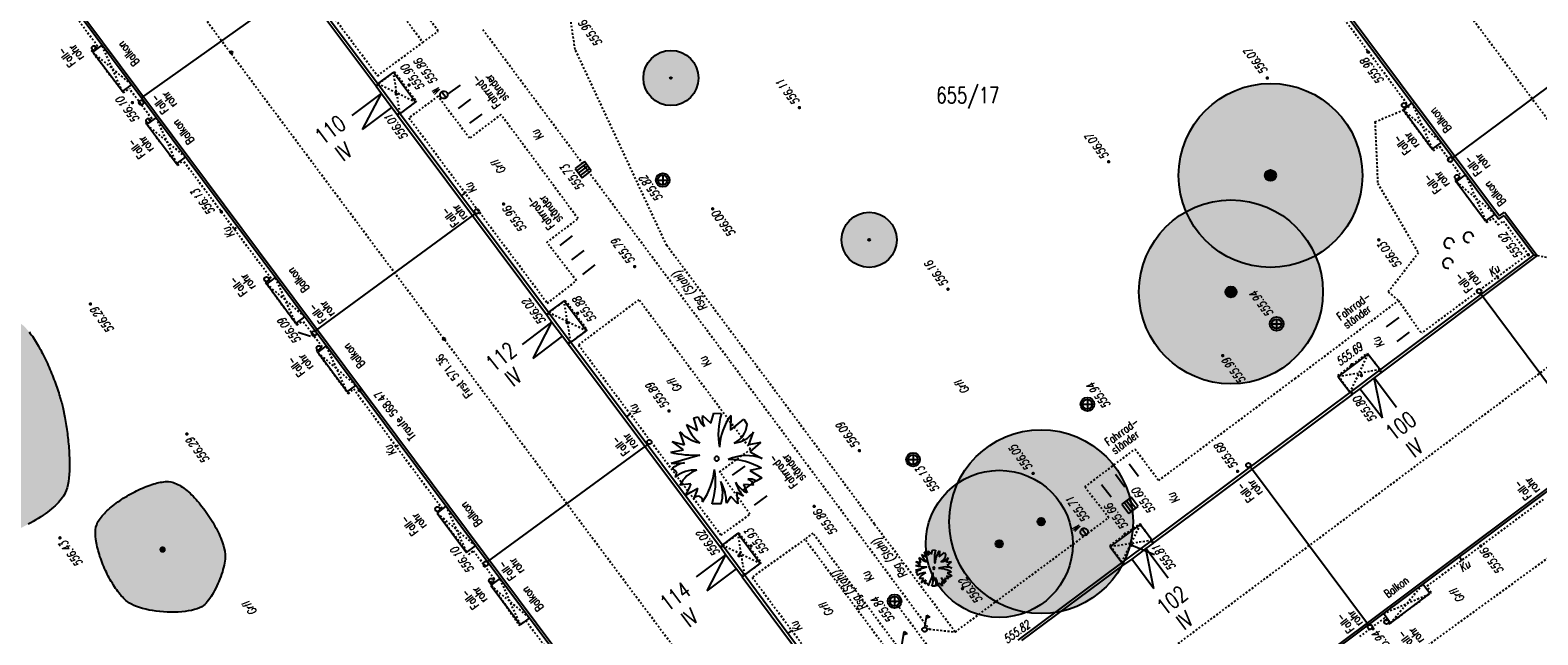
# Model space of a CAD drawing. Header units: metres. Extents: x 2 to 485, y 6 to 594.
# Tile 171 of 176: x 340 to 422, y 426 to 458. Entities that reach past the tile are written whole.
import ezdxf
from ezdxf.enums import TextEntityAlignment as Align

# ---------------------------------------------------------------- set-up
doc = ezdxf.new("R2010")
doc.units = ezdxf.units.M
doc.header["$LTSCALE"] = 0.0125
for name, pattern in [('260241_A_bea$0$GESTRICHELT', [0.4, 0.2, -0.2]), ('260241_A_bea$0$GESTRICHELTX2', [0.7, 0.5, -0.2]), ('260241_A_bea$0$PUNKTIERT', [0.2, 0, -0.2]), ('GESTRICHELT', [0.4, 0.2, -0.2])]:
    doc.linetypes.add(name, pattern=pattern)
for name, color, linetype in [('260241_A_bea$0$B08_FLSTNR_TXT', 9, 'Continuous'), ('260241_A_bea$0$B10_GEBAEUDE', 1, 'Continuous'), ('260241_A_bea$0$B13_GEB_ZUBEHOER', 12, 'Continuous'), ('260241_A_bea$0$B14_GEB_ZUB_GESTR', 12, 'Continuous'), ('260241_A_bea$0$B15_GEB_TXT', 12, 'Continuous'), ('260241_A_bea$0$B25_EINFASS_GEPKT', 7, '260241_A_bea$0$PUNKTIERT'), ('260241_A_bea$0$B28_VEINFASS_TXT', 5, 'Continuous'), ('260241_A_bea$0$B30_BEWSYM', 3, 'Continuous'), ('260241_A_bea$0$B31_BEWLIN', 3, 'Continuous'), ('260241_A_bea$0$B32_BEWLIN_GESTR', 3, 'Continuous'), ('260241_A_bea$0$B34_ZUBEHOER_1', 6, 'Continuous'), ('260241_A_bea$0$B53_HAUPTHOEHEN', 4, 'Continuous'), ('260241_A_bea$0$B54_HOEHEN', 253, 'Continuous'), ('f_sparten', 140, 'Continuous')]:
    doc.layers.add(name, color=color, linetype=linetype)
doc.layers.add('260241_A_bea$0$f_fill_baum', color=86, linetype='Continuous', lineweight=18)
doc.styles.add('260241_A_bea$0$ROMANS', font='ROMANS')
doc.styles.add('260241_A_bea$0$SIMPLEX8', font='SIMPLEX8')

# ---------------------------------------------------------------- blocks, each defined once
blk = doc.blocks.new('260241_A_bea$0$HOEHENPKT_ZENTR')
at = {"const_width": 0.75}
blk.add_lwpolyline([(-0.375, 0, 1), (0.375, 0, 1)], format="xyb", close=True, dxfattribs=at)
blk = doc.blocks.new('260241_A_bea$0$BUSCH_EINZELN')
for p, q in [((-0.065, 0.385), (-0.03, 0.495)), ((-0.03, 0.495), (0.05, 0.49)), ((-0.33, 0.37), (-0.21, 0.305)), ((-0.25, 0.445), (-0.2, 0.455)), ((-0.21, 0.305), (-0.25, 0.445)), ((-0.155, 0.47), (-0.065, 0.385)), ((0.155, 0.47), (0.15, 0.31)), ((0.15, 0.31), (0.295, 0.43)), ((0.295, 0.43), (0.33, 0.37)), ((-0.36, 0.095), (-0.485, 0.185)), ((-0.485, 0.185), (-0.35, 0.15)), ((-0.35, 0.15), (-0.4, 0.29)), ((0.35, 0.15), (0.4, 0.29)), ((0.48, 0.175), (0.35, 0.15)), ((0.365, 0.075), (0.48, 0.175)), ((-0.5, 0.07), (-0.36, 0.095)), ((-0.495, -0.05), (-0.185, 0.04)), ((0.365, 0.075), (0.495, 0)), ((-0.435, -0.145), (-0.485, -0.105)), ((-0.45, -0.2), (-0.435, -0.145)), ((0.485, -0.105), (0.36, -0.13)), ((0.36, -0.13), (0.49, -0.21)), ((-0.28, -0.275), (-0.4, -0.29)), ((-0.28, -0.365), (-0.205, -0.32)), ((0.4, -0.29), (0.29, -0.28)), ((0.29, -0.28), (0.33, -0.37)), ((0.49, -0.21), (0.43, -0.245)), ((-0.28, -0.365), (-0.34, -0.4)), ((0.05, -0.49), (-0.05, -0.49)), ((0.155, -0.41), (0.105, -0.485)), ((0.23, -0.49), (0.155, -0.41)), ((0.215, -0.365), (0.23, -0.49)), ((0.215, -0.365), (0.29, -0.405))]:
    blk.add_line(p, q)
for centre, radius, start, end in [((0.147, 0.563), 0.515, 202.065, 229.819), ((-0.033, 0.486), 0.17, 190.462, 233.057), ((0.038, 0.44), 0.195, 171.286, 207.638), ((0.782, 0.267), 0.765, 163.041, 190.686), ((0.635, 0.101), 0.605, 142.43, 177.737), ((0.086, 0.392), 0.245, 295.125, 354.891), ((-0.074, 0.622), 0.465, 225.48, 256.185), ((0.159, 0.468), 0.3, 275.972, 323.518), ((-0.244, 1.088), 1.05, 255.893, 273.226), ((0, 0), 0.025, 0, 180), ((0, 0), 0.025, 180, 0), ((0.322, -0.437), 0.47, 68.359, 114.737), ((-0.454, 0.859), 0.91, 267.403, 276.547), ((-0.27, -0.406), 0.37, 102.447, 125.478), ((-0.235, -0.469), 0.345, 86.753, 128.647), ((-0.118, -0.42), 0.31, 108.162, 155.297), ((-0.756, -0.047), 0.735, 324.91, 354.337), ((-0.773, -0.255), 0.76, 342.013, 10.256), ((0.141, -0.68), 0.67, 59.085, 91.349), ((-1.119, 0.051), 0.9, 329.941, 338.777), ((-0.815, -0.161), 0.63, 334.687, 345.347), ((-0.37, -0.481), 0.475, 359.531, 29.114), ((-0.36, -0.378), 0.425, 344.789, 17.598), ((0.448, -0.116), 0.28, 209.73, 245.042), ((0.569, -0.148), 0.38, 196.427, 222.651), ((0.363, -0.332), 0.11, 52.695, 102.247), ((0.325, -0.299), 0.075, 6.572, 78.847), ((-0.204, -0.458), 0.05, 346.012, 146.063)]:
    blk.add_arc(centre, radius, start, end)
blk = doc.blocks.new('260241_A_bea$0$PAPIERK_RUND')
blk.add_circle((0, 0), 0.5)
blk = doc.blocks.new('260241_A_bea$0$BAUMSTAMM')
at = {"const_width": 0.5}
blk.add_lwpolyline([(-0.25, 0, 1), (0.25, 0, 1)], format="xyb", close=True, dxfattribs=at)
blk.add_circle((0, 0), 0.5)
blk = doc.blocks.new('260241_A_bea$0$GEBUESCH_SYM')
for centre in [(0, 0.127), (-0.18, 0.002), (0.18, 0.002)]:
    blk.add_arc(centre, 0.055, 309.521, 230.479)
blk = doc.blocks.new('260241_A_bea$0$Laubbaum_Stamm')
at = {"lineweight": -2}
blk.add_hatch(color=256, dxfattribs=at).paths.add_polyline_path([(0, 0.5, -1), (0, -0.5, -1)], flags=0)
blk = doc.blocks.new('260241_A_bea$0$Hoehenpunkt_einfach')
at = {"lineweight": -2}
blk.add_hatch(color=256, dxfattribs=at).paths.add_polyline_path([(0, 0.105, -1), (0, -0.105, -1)], flags=0)
blk.add_circle((0, 0), 0.105, dxfattribs=at)

msp = doc.modelspace()

# ---------------------------------------------------------------- hatches: boundary and pattern name
at = {"layer": '260241_A_bea$0$f_fill_baum'}
h = msp.add_hatch(color=256, dxfattribs=at)
h.dxf.hatch_style = 1
edge = h.paths.add_edge_path()
edge.add_ellipse((374.446, 455.831), major_axis=(1.061, 1.061), ratio=1, start_angle=0, end_angle=360)
h = msp.add_hatch(color=256, dxfattribs=at)
h.dxf.hatch_style = 1
edge = h.paths.add_edge_path()
edge.add_ellipse((407.053, 450.533), major_axis=(3.536, 3.536), ratio=1, start_angle=0, end_angle=360)
h = msp.add_hatch(color=256, dxfattribs=at)
h.dxf.hatch_style = 1
edge = h.paths.add_edge_path()
edge.add_ellipse((385.226, 447.033), major_axis=(1.061, 1.061), ratio=1, start_angle=0, end_angle=360)
h = msp.add_hatch(color=256, dxfattribs=at)
h.dxf.hatch_style = 1
edge = h.paths.add_edge_path()
edge.add_ellipse((404.901, 444.203), major_axis=(3.536, 3.536), ratio=1, start_angle=0, end_angle=360)
h = msp.add_hatch(color=256, dxfattribs=at)
h.dxf.hatch_style = 1
h.paths.add_polyline_path([(341.507, 433.282), (341.467, 433.195), (341.415, 433.108), (341.352, 433.02), (341.29, 432.933), (341.218, 432.845), (341.136, 432.757), (341.054, 432.669), (340.962, 432.581), (340.862, 432.494), (340.762, 432.406), (340.653, 432.319), (340.537, 432.232), (340.422, 432.146), (340.3, 432.061), (340.173, 431.978), (340.045, 431.894), (339.911, 431.812), (339.773, 431.731), (339.635, 431.651), (339.492, 431.573), (339.346, 431.497), (339.201, 431.422), (339.052, 431.349), (338.901, 431.279), (338.75, 431.209), (338.597, 431.142), (338.443, 431.078), (338.288, 431.014), (338.133, 430.953), (337.978, 430.896), (337.823, 430.84), (337.669, 430.787), (337.516, 430.739), (337.364, 430.691), (337.213, 430.648), (337.065, 430.61), (336.916, 430.571), (336.77, 430.537), (336.628, 430.509), (336.487, 430.481), (336.349, 430.459), (336.217, 430.442), (336.085, 430.425), (335.958, 430.414), (335.837, 430.41), (335.715, 430.405), (335.6, 430.407), (335.493, 430.417), (335.387, 430.425), (335.276, 430.442), (335.16, 430.466), (335.045, 430.49), (334.925, 430.522), (334.801, 430.561), (334.677, 430.599), (334.549, 430.644), (334.418, 430.695), (334.287, 430.745), (334.153, 430.801), (334.017, 430.862), (333.882, 430.924), (333.746, 430.992), (333.609, 431.064), (333.471, 431.135), (333.332, 431.211), (333.193, 431.291), (333.055, 431.371), (332.917, 431.455), (332.78, 431.542), (332.644, 431.63), (332.509, 431.721), (332.376, 431.814), (332.243, 431.907), (332.112, 432.003), (331.984, 432.1), (331.856, 432.197), (331.731, 432.296), (331.61, 432.396), (331.489, 432.496), (331.372, 432.598), (331.261, 432.7), (331.15, 432.802), (331.044, 432.905), (330.944, 433.008), (330.844, 433.11), (330.75, 433.212), (330.663, 433.314), (330.576, 433.416), (330.496, 433.517), (330.425, 433.616), (330.353, 433.715), (330.289, 433.813), (330.235, 433.908), (330.18, 434.003), (330.134, 434.096), (330.098, 434.187), (330.05, 434.307), (330.014, 434.44), (329.988, 434.584), (329.962, 434.729), (329.947, 434.884), (329.941, 435.048), (329.935, 435.212), (329.938, 435.385), (329.951, 435.566), (329.963, 435.746), (329.984, 435.933), (330.013, 436.126), (330.043, 436.319), (330.081, 436.518), (330.126, 436.72), (330.148, 436.821), (330.172, 436.922), (330.198, 437.024), (330.225, 437.127), (330.253, 437.23), (330.283, 437.334), (330.313, 437.438), (330.344, 437.542), (330.377, 437.647), (330.411, 437.752), (330.446, 437.857), (330.483, 437.962), (330.519, 438.067), (330.557, 438.172), (330.596, 438.277), (330.635, 438.381), (330.675, 438.485), (330.717, 438.589), (330.759, 438.693), (330.802, 438.797), (330.847, 438.9), (330.891, 439.003), (330.936, 439.105), (330.982, 439.206), (331.029, 439.307), (331.077, 439.408), (331.126, 439.507), (331.175, 439.607), (331.226, 439.706), (331.277, 439.804), (331.328, 439.901), (331.38, 439.996), (331.433, 440.09), (331.486, 440.185), (331.54, 440.278), (331.595, 440.369), (331.65, 440.46), (331.705, 440.549), (331.761, 440.636), (331.817, 440.723), (331.873, 440.808), (331.93, 440.891), (331.987, 440.974), (332.045, 441.055), (332.104, 441.134), (332.163, 441.213), (332.222, 441.289), (332.282, 441.363), (332.342, 441.436), (332.402, 441.507), (332.462, 441.575), (332.522, 441.642), (332.582, 441.707), (332.643, 441.769), (332.765, 441.893), (332.888, 442.005), (333.011, 442.103), (333.134, 442.201), (333.258, 442.285), (333.382, 442.354), (333.462, 442.397), (333.55, 442.438), (333.644, 442.477), (333.739, 442.517), (333.841, 442.555), (333.949, 442.59), (334.057, 442.625), (334.171, 442.658), (334.289, 442.688), (334.407, 442.718), (334.53, 442.746), (334.657, 442.771), (334.784, 442.797), (334.915, 442.82), (335.049, 442.841), (335.183, 442.861), (335.32, 442.879), (335.458, 442.894), (335.596, 442.909), (335.736, 442.922), (335.877, 442.932), (336.018, 442.942), (336.16, 442.95), (336.302, 442.955), (336.443, 442.96), (336.584, 442.962), (336.724, 442.961), (336.863, 442.959), (337, 442.954), (337.135, 442.947), (337.27, 442.94), (337.403, 442.93), (337.532, 442.917), (337.662, 442.904), (337.788, 442.888), (337.91, 442.869), (338.031, 442.85), (338.147, 442.827), (338.258, 442.801), (338.369, 442.776), (338.474, 442.748), (338.573, 442.716), (338.672, 442.684), (338.764, 442.649), (338.848, 442.61), (338.932, 442.571), (339.008, 442.528), (339.076, 442.482), (339.193, 442.403), (339.311, 442.295), (339.429, 442.164), (339.487, 442.098), (339.545, 442.027), (339.603, 441.95), (339.662, 441.874), (339.72, 441.793), (339.778, 441.708), (339.835, 441.623), (339.892, 441.533), (339.949, 441.44), (340.006, 441.348), (340.062, 441.252), (340.117, 441.153), (340.172, 441.054), (340.226, 440.952), (340.279, 440.848), (340.332, 440.743), (340.384, 440.637), (340.435, 440.529), (340.486, 440.421), (340.535, 440.312), (340.583, 440.203), (340.632, 440.094), (340.679, 439.984), (340.725, 439.875), (340.77, 439.766), (340.814, 439.657), (340.856, 439.548), (340.897, 439.439), (340.937, 439.331), (340.975, 439.225), (341.014, 439.12), (341.051, 439.016), (341.085, 438.915), (341.119, 438.813), (341.151, 438.713), (341.181, 438.617), (341.211, 438.521), (341.239, 438.429), (341.265, 438.34), (341.291, 438.252), (341.314, 438.168), (341.335, 438.088), (341.375, 437.932), (341.415, 437.756), (341.454, 437.565), (341.492, 437.373), (341.528, 437.166), (341.561, 436.95), (341.578, 436.842), (341.594, 436.732), (341.609, 436.621), (341.624, 436.509), (341.638, 436.395), (341.651, 436.281), (341.664, 436.167), (341.676, 436.052), (341.686, 435.936), (341.697, 435.821), (341.707, 435.706), (341.715, 435.591), (341.73, 435.36), (341.739, 435.131), (341.741, 434.91), (341.743, 434.69), (341.737, 434.477), (341.722, 434.277), (341.707, 434.077), (341.682, 433.891), (341.647, 433.723), (341.611, 433.555), (341.565, 433.406)])
h = msp.add_hatch(color=256, dxfattribs=at)
h.dxf.hatch_style = 1
edge = h.paths.add_edge_path()
edge.add_ellipse((394.58, 431.713), major_axis=(3.536, 3.536), ratio=1, start_angle=0, end_angle=360)
h = msp.add_hatch(color=256, dxfattribs=at)
h.dxf.hatch_style = 1
h.paths.add_polyline_path([(349.03, 427.164), (348.935, 427.092), (348.815, 427.031), (348.675, 426.981), (348.535, 426.93), (348.375, 426.89), (348.202, 426.86), (348.029, 426.83), (347.843, 426.81), (347.65, 426.8), (347.457, 426.79), (347.257, 426.79), (347.056, 426.799), (346.854, 426.807), (346.652, 426.824), (346.455, 426.85), (346.258, 426.876), (346.067, 426.91), (345.887, 426.952), (345.707, 426.994), (345.538, 427.044), (345.387, 427.101), (345.236, 427.157), (345.103, 427.221), (344.994, 427.291), (344.931, 427.331), (344.868, 427.379), (344.805, 427.434), (344.742, 427.489), (344.679, 427.551), (344.617, 427.619), (344.554, 427.686), (344.492, 427.759), (344.43, 427.838), (344.368, 427.916), (344.306, 427.999), (344.246, 428.086), (344.186, 428.174), (344.127, 428.266), (344.07, 428.361), (344.012, 428.455), (343.956, 428.553), (343.901, 428.653), (343.847, 428.754), (343.794, 428.857), (343.744, 428.962), (343.694, 429.067), (343.647, 429.174), (343.602, 429.282), (343.557, 429.389), (343.514, 429.497), (343.475, 429.605), (343.435, 429.713), (343.398, 429.82), (343.364, 429.926), (343.331, 430.032), (343.301, 430.137), (343.275, 430.241), (343.25, 430.345), (343.228, 430.447), (343.211, 430.547), (343.175, 430.745), (343.156, 430.933), (343.158, 431.103), (343.159, 431.272), (343.18, 431.423), (343.225, 431.55), (343.269, 431.678), (343.349, 431.814), (343.457, 431.953), (343.51, 432.022), (343.57, 432.091), (343.636, 432.161), (343.703, 432.231), (343.776, 432.302), (343.854, 432.372), (343.932, 432.442), (344.015, 432.512), (344.102, 432.581), (344.189, 432.65), (344.28, 432.719), (344.375, 432.786), (344.469, 432.853), (344.567, 432.919), (344.667, 432.983), (344.766, 433.046), (344.868, 433.108), (344.971, 433.167), (345.074, 433.226), (345.179, 433.283), (345.284, 433.337), (345.389, 433.392), (345.495, 433.444), (345.601, 433.492), (345.706, 433.54), (345.811, 433.584), (345.915, 433.625), (346.018, 433.665), (346.12, 433.701), (346.219, 433.733), (346.319, 433.765), (346.417, 433.793), (346.512, 433.816), (346.606, 433.839), (346.697, 433.856), (346.784, 433.868), (346.959, 433.893), (347.117, 433.896), (347.253, 433.874), (347.325, 433.86), (347.4, 433.838), (347.477, 433.807), (347.555, 433.777), (347.635, 433.738), (347.716, 433.692), (347.797, 433.645), (347.879, 433.591), (347.961, 433.53), (348.043, 433.469), (348.126, 433.401), (348.209, 433.327), (348.293, 433.254), (348.377, 433.175), (348.46, 433.091), (348.542, 433.007), (348.624, 432.918), (348.705, 432.825), (348.786, 432.732), (348.866, 432.635), (348.945, 432.535), (349.024, 432.436), (349.101, 432.334), (349.176, 432.23), (349.251, 432.125), (349.323, 432.018), (349.392, 431.91), (349.461, 431.801), (349.527, 431.691), (349.589, 431.581), (349.652, 431.471), (349.711, 431.361), (349.766, 431.251), (349.821, 431.142), (349.872, 431.033), (349.918, 430.926), (349.964, 430.818), (350.005, 430.712), (350.04, 430.608), (350.076, 430.505), (350.107, 430.404), (350.132, 430.306), (350.181, 430.11), (350.206, 429.927), (350.203, 429.765), (350.2, 429.673), (350.189, 429.57), (350.17, 429.459), (350.15, 429.348), (350.122, 429.229), (350.087, 429.106), (350.052, 428.983), (350.011, 428.855), (349.964, 428.726), (349.918, 428.598), (349.867, 428.469), (349.811, 428.343), (349.755, 428.216), (349.695, 428.091), (349.632, 427.973), (349.569, 427.855), (349.504, 427.743), (349.437, 427.64), (349.37, 427.537), (349.302, 427.444), (349.234, 427.364), (349.165, 427.283), (349.096, 427.215)], flags=17)
h = msp.add_hatch(color=256, dxfattribs=at)
h.dxf.hatch_style = 1
edge = h.paths.add_edge_path()
edge.add_ellipse((392.301, 430.505), major_axis=(-2.828, 2.828), ratio=1, start_angle=0, end_angle=360)

# ---------------------------------------------------------------- linework, layer by layer
at = {"color": 252}
for p, q in [((362.217, 454.754), (361.97, 455.085)), ((369.741, 451.286), (369.239, 450.912)), ((369.333, 450.787), (369.834, 451.16)), ((369.426, 450.662), (369.927, 451.035)), ((370.114, 450.784), (369.741, 451.286)), ((369.239, 450.912), (369.612, 450.411)), ((370.02, 450.91), (369.519, 450.536)), ((369.612, 450.411), (370.114, 450.784)), ((373.736, 450.282), (374.261, 450.282)), ((373.999, 450.545), (373.999, 450.02)), ((407.124, 442.466), (407.649, 442.466)), ((407.387, 442.729), (407.387, 442.204)), ((396.833, 438.095), (397.358, 438.095)), ((397.096, 438.358), (397.096, 437.833)), ((387.351, 435.088), (387.876, 435.088)), ((387.614, 435.351), (387.614, 434.826)), ((399.475, 433.037), (398.974, 432.663)), ((399.35, 432.943), (399.724, 432.442)), ((399.849, 432.536), (399.475, 433.037)), ((398.974, 432.663), (399.348, 432.162)), ((399.473, 432.255), (399.099, 432.756)), ((399.225, 432.85), (399.598, 432.349)), ((399.348, 432.162), (399.849, 432.536)), ((397.038, 430.988), (396.791, 431.319)), ((386.345, 427.387), (386.87, 427.387)), ((386.608, 427.65), (386.608, 427.125)), ((388.26, 425.978), (388.362, 426.633)), ((388.523, 426.519), (388.335, 426.459)), ((388.362, 426.633), (388.523, 426.519)), ((387.025, 425.081), (387.127, 425.736)), ((387.288, 425.622), (387.1, 425.562)), ((387.127, 425.736), (387.288, 425.622))]:
    msp.add_line(p, q, dxfattribs=at)
for centre, major_axis, start_param, end_param in [((343.072, 457.459), (0.0884, 0.0884), 5.497787, 11.780972), ((362.094, 454.919), (0.146, 0.146), 1.425261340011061, 7.708446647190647), ((345.636, 454.497), (0.0884, 0.0884), 5.497787, 11.780972), ((414.312, 454.354), (0.0884, 0.0884), 5.497787, 11.780972), ((346.029, 453.51), (0.0884, 0.0884), 5.497787, 11.780972), ((416.822, 451.396), (0.0884, 0.0884), 5.497787, 11.780972), ((373.999, 450.282), (-0.265, 0.265), 3.926991, 10.210176), ((373.999, 450.282), (-0.186, 0.186), 3.926991, 10.210176), ((417.196, 450.448), (0.0884, 0.0884), 5.497787, 11.780972), ((363.886, 448.581), (0.0884, 0.0884), 5.497787, 11.780972), ((352.456, 444.898), (0.0884, 0.0884), 5.497787, 11.780972), ((418.399, 444.244), (0.0884, 0.0884), 5.497787, 11.780972), ((407.387, 442.466), (-0.265, 0.265), 3.926991, 10.210176), ((407.387, 442.466), (-0.186, 0.186), 3.926991, 10.210176), ((355.04, 441.948), (0.0884, 0.0884), 5.497787, 11.780972), ((355.297, 441.154), (0.0884, 0.0884), 5.497787, 11.780972), ((397.096, 438.095), (-0.265, 0.265), 3.926991, 10.210176), ((397.096, 438.095), (-0.186, 0.186), 3.926991, 10.210176), ((373.271, 436.043), (0.0884, 0.0884), 5.497787, 11.780972), ((387.614, 435.088), (-0.265, 0.265), 3.926991, 10.210176), ((387.614, 435.088), (-0.186, 0.186), 3.926991, 10.210176), ((405.848, 434.786), (0.0884, 0.0884), 5.497787, 11.780972), ((361.753, 432.397), (0.0884, 0.0884), 5.497787, 11.780972), ((396.915, 431.153), (0.146, 0.146), 1.425261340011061, 7.708446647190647), ((364.382, 429.425), (0.0884, 0.0884), 5.497787, 11.780972), ((364.673, 428.505), (0.0884, 0.0884), 5.497787, 11.780972), ((386.608, 427.387), (-0.265, 0.265), 3.926991, 10.210176), ((386.608, 427.387), (-0.186, 0.186), 3.926991, 10.210176), ((413.36, 426.27), (0.0884, 0.0884), 5.497787, 11.780972), ((388.24, 425.847), (0.0884, 0.0884), 6.129024, 12.412209), ((412.467, 425.982), (0.0884, 0.0884), 5.497787, 11.780972)]:
    msp.add_ellipse(centre, major_axis=major_axis, ratio=1, start_param=start_param, end_param=end_param, dxfattribs=at)
at = {"layer": '260241_A_bea$0$B10_GEBAEUDE', "color": 7, "linetype": 'Continuous'}
for p, q in [((379.688, 501.681), (419.498, 448.331)), ((383.282, 404.551), (335.447, 468.633)), ((351.852, 464.185), (358.399, 455.419)), ((354.414, 460.986), (345.639, 454.762)), ((416.974, 451.496), (425.602, 457.905)), ((358.399, 455.419), (358.426, 455.383)), ((358.426, 455.383), (358.7, 454.993)), ((358.7, 454.993), (359.271, 454.231)), ((359.271, 454.231), (359.557, 453.846)), ((359.557, 453.846), (359.586, 453.807)), ((359.586, 453.807), (367.675, 442.984)), ((419.498, 448.331), (419.786, 448.546)), ((419.786, 448.546), (421.551, 446.188)), ((363.791, 448.443), (355.095, 442.094)), ((421.551, 446.188), (412.682, 439.525)), ((435.939, 443.848), (399.759, 416.847)), ((418.509, 444.081), (424.917, 435.469)), ((367.675, 442.984), (367.702, 442.948)), ((367.702, 442.948), (367.979, 442.557)), ((367.979, 442.557), (368.556, 441.794)), ((368.556, 441.794), (368.844, 441.409)), ((368.844, 441.409), (368.873, 441.37)), ((368.873, 441.37), (377.133, 430.341)), ((412.682, 439.525), (411.918, 438.939)), ((411.526, 438.657), (411.49, 438.63)), ((411.918, 438.939), (411.526, 438.657)), ((411.49, 438.63), (400.706, 430.573)), ((373.164, 435.903), (364.464, 429.543)), ((405.968, 434.703), (412.38, 426.108)), ((400.667, 430.544), (400.278, 430.257)), ((400.706, 430.573), (400.667, 430.544)), ((377.133, 430.341), (377.159, 430.305)), ((377.159, 430.305), (377.435, 429.913)), ((377.435, 429.913), (378.01, 429.148)), ((399.507, 429.681), (399.112, 429.405)), ((400.278, 430.257), (399.507, 429.681)), ((378.01, 429.148), (378.296, 428.762)), ((399.076, 429.378), (393.505, 425.249)), ((399.112, 429.405), (399.076, 429.378)), ((378.296, 428.762), (378.325, 428.723)), ((378.325, 428.723), (386.399, 417.881))]:
    msp.add_line(p, q, dxfattribs=at)
at = {"layer": '260241_A_bea$0$B13_GEB_ZUBEHOER', "color": 7, "linetype": 'Continuous'}
for p, q in [((379.507, 501.707), (419.472, 448.149)), ((383.254, 404.371), (335.266, 468.659)), ((351.879, 464.366), (358.551, 455.473)), ((343.004, 457.23), (343.513, 457.611)), ((344.619, 455.1), (343.004, 457.23)), ((359.355, 456.154), (358.51, 455.528)), ((359.355, 456.154), (360.562, 454.531)), ((344.619, 455.1), (345.112, 455.469)), ((358.551, 455.473), (358.426, 455.383)), ((358.551, 455.473), (359.686, 453.941)), ((357.107, 453.798), (358.7, 454.993)), ((357.678, 453.036), (358.7, 454.993)), ((357.678, 453.036), (359.271, 454.231)), ((360.562, 454.531), (359.714, 453.902)), ((414.265, 454.108), (414.753, 454.473)), ((345.948, 453.299), (346.451, 453.675)), ((359.686, 453.941), (359.557, 453.846)), ((359.686, 453.941), (367.785, 443.094)), ((415.852, 451.956), (414.265, 454.108)), ((347.558, 451.172), (345.948, 453.299)), ((415.852, 451.956), (416.352, 452.33)), ((347.558, 451.172), (348.046, 451.537)), ((417.156, 450.19), (417.665, 450.57)), ((418.752, 448.05), (417.156, 450.19)), ((418.752, 448.05), (419.262, 448.431)), ((419.472, 448.149), (419.76, 448.365)), ((419.76, 448.365), (421.369, 446.214)), ((421.369, 446.214), (412.971, 439.947)), ((352.464, 444.633), (352.936, 444.986)), ((354.052, 442.485), (352.464, 444.633)), ((368.632, 443.726), (367.785, 443.094)), ((368.632, 443.726), (369.851, 442.101)), ((399.733, 416.665), (436.115, 443.829)), ((354.052, 442.485), (354.534, 442.846)), ((367.827, 443.039), (367.702, 442.948)), ((367.785, 443.094), (367.827, 443.039)), ((367.827, 443.039), (368.973, 441.505)), ((366.383, 441.351), (367.979, 442.557)), ((366.96, 440.588), (367.979, 442.557)), ((369.851, 442.101), (369.002, 441.466)), ((355.238, 440.906), (355.716, 441.263)), ((366.96, 440.588), (368.556, 441.794)), ((368.973, 441.505), (368.844, 441.409)), ((368.973, 441.505), (369.002, 441.466)), ((369.002, 441.466), (377.285, 430.395)), ((356.838, 438.764), (355.238, 440.906)), ((410.736, 439.588), (412.364, 440.827)), ((412.364, 440.827), (413.01, 439.977)), ((410.736, 439.588), (411.378, 438.74)), ((412.971, 439.947), (411.434, 438.782)), ((413.909, 437.927), (412.682, 439.525)), ((413.144, 437.341), (412.682, 439.525)), ((412.971, 439.947), (413.068, 439.818)), ((356.838, 438.764), (357.315, 439.121)), ((411.434, 438.782), (400.571, 430.674)), ((411.434, 438.782), (411.526, 438.657)), ((413.144, 437.341), (411.918, 438.939)), ((361.726, 432.183), (362.218, 432.551)), ((361.726, 432.183), (363.328, 430.037)), ((398.336, 430.345), (399.977, 431.561)), ((399.977, 431.561), (400.61, 430.703)), ((378.091, 431.08), (377.244, 430.451)), ((378.091, 431.08), (379.305, 429.451)), ((400.571, 430.674), (399.022, 429.531)), ((400.571, 430.674), (400.667, 430.544)), ((363.328, 430.037), (363.82, 430.405)), ((375.837, 428.712), (377.435, 429.913)), ((376.411, 427.947), (377.435, 429.913)), ((377.285, 430.395), (377.159, 430.305)), ((377.285, 430.395), (378.426, 428.858)), ((398.336, 430.345), (398.966, 429.49)), ((400.71, 428.07), (399.507, 429.681)), ((401.481, 428.646), (400.278, 430.257)), ((400.71, 428.07), (400.278, 430.257)), ((376.411, 427.947), (378.01, 429.148)), ((378.426, 428.858), (378.296, 428.762)), ((378.426, 428.858), (386.551, 417.937)), ((379.305, 429.451), (378.455, 428.819)), ((399.022, 429.531), (393.316, 425.269)), ((399.022, 429.531), (399.112, 429.405)), ((364.65, 428.243), (365.153, 428.619)), ((364.65, 428.243), (366.257, 426.102)), ((415.722, 427.801), (415.337, 428.316)), ((413.583, 426.203), (415.722, 427.801)), ((366.257, 426.102), (366.755, 426.474)), ((413.583, 426.203), (413.198, 426.719))]:
    msp.add_line(p, q, dxfattribs=at)
at = {"layer": '260241_A_bea$0$B14_GEB_ZUB_GESTR', "color": 7, "linetype": '260241_A_bea$0$GESTRICHELTX2'}
for p, q in [((428.582, 444.93), (386.242, 501.6)), ((342.762, 467.57), (385.122, 410.8)), ((344.619, 455.1), (343.513, 457.611)), ((343.004, 457.23), (345.112, 455.469)), ((359.714, 453.902), (359.355, 456.154)), ((358.51, 455.528), (360.562, 454.531)), ((414.753, 454.473), (415.852, 451.956)), ((346.451, 453.675), (347.558, 451.172)), ((414.265, 454.108), (416.352, 452.33)), ((348.046, 451.537), (345.948, 453.299)), ((417.156, 450.19), (419.262, 448.431)), ((417.665, 450.57), (418.752, 448.05)), ((421.369, 446.214), (428.582, 444.93)), ((352.464, 444.633), (354.534, 442.846)), ((354.052, 442.485), (352.936, 444.986)), ((399.792, 423.41), (428.582, 444.93)), ((369.002, 441.466), (368.632, 443.726)), ((367.785, 443.094), (369.851, 442.101)), ((356.838, 438.764), (355.716, 441.263)), ((355.238, 440.906), (357.315, 439.121)), ((411.378, 438.74), (412.364, 440.827)), ((413.01, 439.977), (410.736, 439.588)), ((363.82, 430.405), (361.726, 432.183)), ((362.218, 432.551), (363.328, 430.037)), ((398.966, 429.49), (399.977, 431.561)), ((378.455, 428.819), (378.091, 431.08)), ((400.61, 430.703), (398.336, 430.345)), ((377.244, 430.451), (379.305, 429.451)), ((364.65, 428.243), (366.755, 426.474)), ((366.257, 426.102), (365.153, 428.619)), ((413.583, 426.203), (415.337, 428.316)), ((413.198, 426.719), (415.722, 427.801))]:
    msp.add_line(p, q, dxfattribs=at)
at = {"layer": '260241_A_bea$0$B25_EINFASS_GEPKT', "color": 7, "linetype": '260241_A_bea$0$PUNKTIERT', "ltscale": 0.5}
for p, q in [((343.277, 457.559), (337.516, 465.276)), ((361.795, 458.385), (357.444, 464.227)), ((356.659, 463.595), (360.954, 457.766)), ((369.238, 457.389), (368.361, 463.152)), ((354.155, 461.744), (358.492, 455.951)), ((409.641, 460.963), (414.581, 454.288)), ((360.954, 457.766), (361.795, 458.385)), ((364.214, 458.47), (371.127, 449.182)), ((342.944, 457.31), (343.277, 457.559)), ((358.492, 455.951), (360.954, 457.766)), ((344.678, 455.02), (342.944, 457.31)), ((374.221, 446.73), (369.238, 457.389)), ((359.417, 456.172), (358.399, 455.419)), ((359.417, 456.172), (360.609, 454.566)), ((344.678, 455.02), (344.995, 455.257)), ((346.215, 453.623), (344.995, 455.257)), ((360.609, 454.566), (359.586, 453.807)), ((361.776, 454.836), (360.201, 453.663)), ((363.501, 452.562), (361.776, 454.836)), ((414.581, 454.288), (414.257, 454.083)), ((345.888, 453.379), (346.215, 453.623)), ((360.201, 453.663), (367.724, 443.591)), ((365.203, 453.844), (363.501, 452.562)), ((369.4, 448.186), (365.203, 453.844)), ((414.257, 454.083), (415.911, 451.876)), ((347.617, 451.092), (345.888, 453.379)), ((415.911, 451.876), (416.236, 452.118)), ((416.236, 452.118), (417.429, 450.519)), ((347.617, 451.092), (347.93, 451.325)), ((352.7, 444.935), (347.93, 451.325)), ((417.096, 450.27), (417.429, 450.519)), ((417.096, 450.27), (418.812, 447.97)), ((371.127, 449.182), (377.687, 440.408)), ((367.695, 446.898), (369.4, 448.186)), ((418.812, 447.97), (419.145, 448.219)), ((419.145, 448.219), (419.427, 447.841)), ((419.427, 447.841), (419.716, 448.057)), ((419.716, 448.057), (421.061, 446.258)), ((369.313, 444.814), (367.695, 446.898)), ((385.517, 431.582), (374.221, 446.73)), ((421.061, 446.258), (415.258, 441.96)), ((352.404, 444.713), (352.7, 444.935)), ((352.404, 444.713), (354.111, 442.405)), ((367.724, 443.591), (369.313, 444.814)), ((368.694, 443.744), (367.675, 442.984)), ((368.694, 443.744), (369.898, 442.136)), ((372.705, 443.78), (369.415, 441.322)), ((378.786, 435.65), (372.705, 443.78)), ((408.381, 439.486), (414.013, 443.73)), ((414.013, 443.73), (415.258, 441.96)), ((354.111, 442.405), (354.418, 442.634)), ((355.479, 441.212), (354.418, 442.634)), ((369.898, 442.136), (368.873, 441.37)), ((355.178, 440.986), (355.479, 441.212)), ((369.415, 441.322), (377.177, 430.973)), ((355.178, 440.986), (356.897, 438.684)), ((377.687, 440.408), (384.046, 431.871)), ((410.717, 439.651), (412.328, 440.875)), ((412.328, 440.875), (413.107, 439.848)), ((400.973, 433.956), (408.381, 439.486)), ((410.717, 439.651), (411.49, 438.63)), ((356.897, 438.684), (357.198, 438.909)), ((362.015, 432.417), (357.198, 438.909)), ((377.097, 434.421), (378.786, 435.65)), ((396.953, 433.602), (399.685, 435.66)), ((399.685, 435.66), (400.973, 433.956)), ((378.745, 432.119), (377.097, 434.421)), ((398.255, 431.929), (396.953, 433.602)), ((421.889, 432.926), (415.551, 428.196)), ((362.015, 432.417), (361.754, 432.2)), ((361.754, 432.2), (363.451, 429.932)), ((377.177, 430.973), (378.745, 432.119)), ((384.046, 431.871), (388.495, 425.873)), ((385.517, 431.582), (389.907, 425.718)), ((389.907, 425.718), (398.255, 431.929)), ((398.318, 430.407), (399.942, 431.608)), ((399.942, 431.608), (400.706, 430.573)), ((378.153, 431.097), (377.133, 430.341)), ((378.153, 431.097), (379.352, 429.486)), ((381.737, 430.753), (378.862, 428.693)), ((382.17, 431.097), (381.737, 430.753)), ((387.568, 422.909), (381.737, 430.753)), ((388.012, 423.238), (382.17, 431.097)), ((363.451, 429.932), (363.706, 430.128)), ((363.706, 430.128), (364.848, 428.603)), ((398.318, 430.407), (399.076, 429.378)), ((412.396, 422.654), (422.114, 429.722)), ((379.352, 429.486), (378.325, 428.723)), ((364.848, 428.603), (364.593, 428.411)), ((364.593, 428.411), (366.202, 426.077)), ((378.862, 428.693), (386.52, 418.416)), ((415.802, 427.861), (415.551, 428.196)), ((413.502, 426.143), (415.802, 427.861)), ((413.251, 426.48), (411.809, 425.403)), ((413.502, 426.143), (413.251, 426.48)), ((366.202, 426.077), (366.555, 426.325)), ((371.423, 419.853), (366.555, 426.325)), ((388.495, 425.873), (389.907, 425.718))]:
    msp.add_line(p, q, dxfattribs=at)
at = {"layer": '260241_A_bea$0$B28_VEINFASS_TXT', "color": 252, "linetype": 'Continuous'}
for p, q in [((363.115, 449.462), (363.328, 449.637)), ((350.809, 447.695), (350.664, 447.597)), ((419.474, 444.896), (419.349, 445.098)), ((372.065, 437.433), (372.263, 437.592)), ((359.62, 435.878), (359.457, 435.757)), ((417.338, 429.793), (417.444, 429.584)), ((380.862, 425.679), (381.027, 425.804))]:
    msp.add_line(p, q, dxfattribs=at)
at = {"layer": '260241_A_bea$0$B31_BEWLIN', "linetype": 'Continuous'}
msp.add_lwpolyline([(339.545, 442.027), (339.603, 441.95), (339.662, 441.874), (339.72, 441.793), (339.778, 441.708), (339.835, 441.623), (339.892, 441.533), (339.949, 441.44), (340.006, 441.348), (340.062, 441.252), (340.117, 441.153), (340.172, 441.054), (340.226, 440.952), (340.279, 440.848), (340.332, 440.743), (340.384, 440.637), (340.435, 440.529), (340.486, 440.421), (340.535, 440.312), (340.583, 440.203), (340.632, 440.094), (340.679, 439.984), (340.725, 439.875), (340.77, 439.766), (340.814, 439.657), (340.856, 439.548), (340.897, 439.439), (340.937, 439.331), (340.975, 439.225), (341.014, 439.12), (341.051, 439.016), (341.085, 438.915), (341.119, 438.813), (341.151, 438.713), (341.181, 438.617), (341.211, 438.521), (341.239, 438.429), (341.265, 438.34), (341.291, 438.252), (341.314, 438.168), (341.335, 438.088), (341.375, 437.932), (341.415, 437.756), (341.454, 437.565), (341.492, 437.373), (341.528, 437.166), (341.561, 436.95), (341.578, 436.842), (341.594, 436.732), (341.609, 436.621), (341.624, 436.509), (341.638, 436.395), (341.651, 436.281), (341.664, 436.167), (341.676, 436.052), (341.686, 435.936), (341.697, 435.821), (341.707, 435.706), (341.715, 435.591), (341.73, 435.36), (341.739, 435.131), (341.741, 434.91), (341.743, 434.69), (341.737, 434.477), (341.722, 434.277), (341.707, 434.077), (341.682, 433.891), (341.647, 433.723), (341.611, 433.555), (341.565, 433.406), (341.507, 433.282), (341.507, 433.282), (341.467, 433.195), (341.415, 433.108), (341.352, 433.02), (341.29, 432.933), (341.218, 432.845), (341.136, 432.757), (341.054, 432.669), (340.962, 432.581), (340.862, 432.494), (340.762, 432.406), (340.653, 432.319), (340.537, 432.232), (340.422, 432.146), (340.3, 432.061), (340.173, 431.978), (340.045, 431.894), (339.911, 431.812), (339.773, 431.731), (339.635, 431.651), (339.492, 431.573)], dxfattribs=at)
msp.add_lwpolyline([(349.03, 427.164), (348.935, 427.092), (348.815, 427.031), (348.675, 426.981), (348.535, 426.93), (348.375, 426.89), (348.202, 426.86), (348.029, 426.83), (347.843, 426.81), (347.65, 426.8), (347.457, 426.79), (347.257, 426.79), (347.056, 426.799), (346.854, 426.807), (346.652, 426.824), (346.455, 426.85), (346.258, 426.876), (346.067, 426.91), (345.887, 426.952), (345.707, 426.994), (345.538, 427.044), (345.387, 427.101), (345.236, 427.157), (345.103, 427.221), (344.994, 427.291), (344.931, 427.331), (344.868, 427.379), (344.805, 427.434), (344.742, 427.489), (344.679, 427.551), (344.617, 427.619), (344.554, 427.686), (344.492, 427.759), (344.43, 427.838), (344.368, 427.916), (344.306, 427.999), (344.246, 428.086), (344.186, 428.174), (344.127, 428.266), (344.07, 428.361), (344.012, 428.455), (343.956, 428.553), (343.901, 428.653), (343.847, 428.754), (343.794, 428.857), (343.744, 428.962), (343.694, 429.067), (343.647, 429.174), (343.602, 429.282), (343.557, 429.389), (343.514, 429.497), (343.475, 429.605), (343.435, 429.713), (343.398, 429.82), (343.364, 429.926), (343.331, 430.032), (343.301, 430.137), (343.275, 430.241), (343.25, 430.345), (343.228, 430.447), (343.211, 430.547), (343.175, 430.745), (343.156, 430.933), (343.158, 431.103), (343.159, 431.272), (343.18, 431.423), (343.225, 431.55), (343.269, 431.678), (343.349, 431.814), (343.457, 431.953), (343.51, 432.022), (343.57, 432.091), (343.636, 432.161), (343.703, 432.231), (343.776, 432.302), (343.854, 432.372), (343.932, 432.442), (344.015, 432.512), (344.102, 432.581), (344.189, 432.65), (344.28, 432.719), (344.375, 432.786), (344.469, 432.853), (344.567, 432.919), (344.667, 432.983), (344.766, 433.046), (344.868, 433.108), (344.971, 433.167), (345.074, 433.226), (345.179, 433.283), (345.284, 433.337), (345.389, 433.392), (345.495, 433.444), (345.601, 433.492), (345.706, 433.54), (345.811, 433.584), (345.915, 433.625), (346.018, 433.665), (346.12, 433.701), (346.219, 433.733), (346.319, 433.765), (346.417, 433.793), (346.512, 433.816), (346.606, 433.839), (346.697, 433.856), (346.784, 433.868), (346.959, 433.893), (347.117, 433.896), (347.253, 433.874), (347.325, 433.86), (347.4, 433.838), (347.477, 433.807), (347.555, 433.777), (347.635, 433.738), (347.716, 433.692), (347.797, 433.645), (347.879, 433.591), (347.961, 433.53), (348.043, 433.469), (348.126, 433.401), (348.209, 433.327), (348.293, 433.254), (348.377, 433.175), (348.46, 433.091), (348.542, 433.007), (348.624, 432.918), (348.705, 432.825), (348.786, 432.732), (348.866, 432.635), (348.945, 432.535), (349.024, 432.436), (349.101, 432.334), (349.176, 432.23), (349.251, 432.125), (349.323, 432.018), (349.392, 431.91), (349.461, 431.801), (349.527, 431.691), (349.589, 431.581), (349.652, 431.471), (349.711, 431.361), (349.766, 431.251), (349.821, 431.142), (349.872, 431.033), (349.918, 430.926), (349.964, 430.818), (350.005, 430.712), (350.04, 430.608), (350.076, 430.505), (350.107, 430.404), (350.132, 430.306), (350.181, 430.11), (350.206, 429.927), (350.203, 429.765), (350.2, 429.673), (350.189, 429.57), (350.17, 429.459), (350.15, 429.348), (350.122, 429.229), (350.087, 429.106), (350.052, 428.983), (350.011, 428.855), (349.964, 428.726), (349.918, 428.598), (349.867, 428.469), (349.811, 428.343), (349.755, 428.216), (349.695, 428.091), (349.632, 427.973), (349.569, 427.855), (349.504, 427.743), (349.437, 427.64), (349.37, 427.537), (349.302, 427.444), (349.234, 427.364), (349.165, 427.283), (349.096, 427.215), (349.03, 427.164)], close=True, dxfattribs=at)
at = {"layer": '260241_A_bea$0$B32_BEWLIN_GESTR', "linetype": '260241_A_bea$0$GESTRICHELT'}
for p, q in [((412.733, 453.449), (414.257, 454.083)), ((412.733, 453.449), (412.882, 450.101)), ((412.882, 450.101), (415.1, 446.327)), ((415.1, 446.327), (413.45, 444.204)), ((413.45, 444.204), (414.013, 443.73))]:
    msp.add_line(p, q, dxfattribs=at)
at = {"layer": '260241_A_bea$0$B34_ZUBEHOER_1', "color": 252, "linetype": 'Continuous'}
for p, q in [((362.321, 454.946), (363.002, 455.45)), ((362.894, 454.173), (363.574, 454.678)), ((364.17, 453.874), (363.489, 453.37)), ((368.42, 446.73), (369.092, 447.251)), ((369.705, 446.461), (369.034, 445.94)), ((369.647, 445.15), (370.318, 445.671)), ((414.027, 442.811), (413.344, 442.305)), ((413.932, 441.511), (414.615, 442.017)), ((377.79, 434.234), (378.479, 434.739)), ((399.366, 434.857), (399.88, 434.182)), ((378.382, 433.428), (379.074, 433.928)), ((398.619, 434.287), (399.132, 433.612)), ((379.67, 433.117), (378.981, 432.612)), ((398.384, 433.042), (397.87, 433.717))]:
    msp.add_line(p, q, dxfattribs=at)
at = {"layer": '260241_A_bea$0$B53_HAUPTHOEHEN', "color": 252, "linetype": 'Continuous'}
for p, q in [((354.845, 441.787), (354.167, 441.991)), ((399.512, 430.428), (400.745, 429.935))]:
    msp.add_line(p, q, dxfattribs=at)
at = {"layer": 'f_sparten', "linetype": 'GESTRICHELT'}
msp.add_line((386.608, 427.387), (409.5, 396.492), dxfattribs=at)

# ---------------------------------------------------------------- block references
at = {"layer": '260241_A_bea$0$B30_BEWSYM'}
for name, p, xscale, yscale in [('260241_A_bea$0$PAPIERK_RUND', (374.446, 455.831), 3, 3), ('260241_A_bea$0$BAUMSTAMM', (374.446, 455.831), 0.10000000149, 0.10000000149), ('260241_A_bea$0$PAPIERK_RUND', (407.053, 450.533), 10, 10), ('260241_A_bea$0$BAUMSTAMM', (407.053, 450.533), 0.6000000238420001, 0.6000000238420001), ('260241_A_bea$0$PAPIERK_RUND', (385.226, 447.033), 3, 3), ('260241_A_bea$0$PAPIERK_RUND', (404.901, 444.203), 10, 10), ('260241_A_bea$0$BAUMSTAMM', (385.226, 447.033), 0.10000000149, 0.10000000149), ('260241_A_bea$0$BAUMSTAMM', (404.901, 444.203), 0.6000000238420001, 0.6000000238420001), ('260241_A_bea$0$BUSCH_EINZELN', (376.937, 435.139), 5, 5), ('260241_A_bea$0$PAPIERK_RUND', (394.58, 431.713), 10, 10), ('260241_A_bea$0$PAPIERK_RUND', (392.301, 430.505), 8, 8), ('260241_A_bea$0$BAUMSTAMM', (394.58, 431.713), 0.4000000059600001, 0.4000000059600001), ('260241_A_bea$0$BAUMSTAMM', (392.301, 430.505), 0.4000000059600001, 0.4000000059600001), ('260241_A_bea$0$BUSCH_EINZELN', (388.74, 429.185), 2, 2)]:
    msp.add_blockref(name, p, dxfattribs=dict(at, xscale=xscale, yscale=yscale))
at = {"layer": '260241_A_bea$0$B30_BEWSYM', "xscale": 5, "yscale": 5, "rotation": 51.63593642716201}
msp.add_blockref('260241_A_bea$0$GEBUESCH_SYM', (417.267, 446.459), dxfattribs=at)
at = {"layer": '260241_A_bea$0$B30_BEWSYM', "xscale": 0.34999999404, "yscale": 0.34999999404, "zscale": 0.34999999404}
msp.add_blockref('260241_A_bea$0$Laubbaum_Stamm', (346.803, 430.197), dxfattribs=at)
at = {"layer": '260241_A_bea$0$B54_HOEHEN', "color": 252, "xscale": 0.625, "yscale": 0.625, "zscale": 0.625}
for p in [(350.54, 457.22), (362.107, 441.644), (357.513, 438.856)]:
    msp.add_blockref('260241_A_bea$0$Hoehenpunkt_einfach', p, dxfattribs=at)
at = {"layer": '260241_A_bea$0$B54_HOEHEN', "color": 252, "xscale": 0.125, "yscale": 0.125}
for p in [(412.346, 457.251), (406.878, 455.829), (359.508, 454.957), (360.205, 455.448), (345.161, 454.494), (381.434, 454.225), (398.249, 451.278), (349.997, 448.563), (365.346, 448.981), (376.717, 448.719), (412.942, 447.032), (421.074, 446.224), (372.473, 445.581), (389.512, 444.352), (342.879, 443.546), (369.367, 443.043), (354.988, 441.861), (368.8, 442.532), (404.457, 440.742), (411.476, 440.25), (411.997, 439.659), (374.342, 437.734), (348.122, 436.478), (384.696, 435.575), (394.144, 434.335), (405.261, 434.45), (382.237, 432.546), (341.219, 430.833), (378.8, 430.394), (399.137, 431.034), (399.507, 430.434), (418.488, 430.392), (378.145, 429.86), (364.296, 429.326), (390.303, 428.07), (412.622, 425.893)]:
    msp.add_blockref('260241_A_bea$0$HOEHENPKT_ZENTR', p, dxfattribs=at)

# ---------------------------------------------------------------- texts
at = {"color": 252, "style": '260241_A_bea$0$SIMPLEX8', "oblique": 360, "width": 0.56}
for p in [(361.933, 455.166), (396.754, 431.4)]:
    msp.add_text('W', height=0.412, rotation=126.66146, dxfattribs=at).set_placement(p)
at = {"layer": '260241_A_bea$0$B08_FLSTNR_TXT', "style": '260241_A_bea$0$ROMANS', "width": 0.75}
msp.add_text('655/17', height=0.875, rotation=0, dxfattribs=at).set_placement((388.879, 454.458))
at = {"layer": '260241_A_bea$0$B15_GEB_TXT', "color": 7, "style": '260241_A_bea$0$ROMANS', "width": 0.75}
for s, height, rotation, p in [('Balkon', 0.45, 127.60095, (345.572, 456.706)), ('Balkon', 0.45, 127.90621, (416.924, 453.09)), ('Balkon', 0.45, 127.60095, (348.548, 452.45)), ('110', 0.875, 36.6759, (355.502, 452.158)), ('IV', 0.875, 36.6759, (356.628, 451.267)), ('Balkon', 0.45, 127.90621, (419.884, 449.101)), ('Balkon', 0.45, 127.60095, (354.807, 444.395)), ('Balkon', 0.45, 127.60095, (357.843, 440.282)), ('112', 0.875, 38.1321, (364.81, 439.807)), ('First 571.36', 0.45, 127.60095, (363.692, 438.648)), ('IV', 0.875, 38.1321, (365.862, 439.01)), ('Traufe 568.47', 0.45, 127.60095, (360.605, 436.351)), ('100', 0.875, 37.143, (413.725, 436.058)), ('IV', 0.875, 37.143, (414.862, 435.158)), ('Balkon', 0.45, 127.60095, (364.209, 431.661)), ('Balkon', 0.45, 127.60095, (367.548, 427.057)), ('114', 0.875, 36.3519, (374.261, 426.791)), ('102', 0.875, 37.143, (401.291, 426.578)), ('Balkon', 0.45, 36.96653, (413.434, 427.538)), ('IV', 0.875, 36.3519, (375.431, 425.929)), ('IV', 0.875, 37.143, (402.365, 425.783))]:
    msp.add_text(s, height=height, rotation=rotation, dxfattribs=at).set_placement(p)
at = {"layer": '260241_A_bea$0$B28_VEINFASS_TXT', "color": 252, "style": '260241_A_bea$0$ROMANS', "oblique": 15.00004, "width": 0.75}
for s, rotation, p in [('Ku', 129.10711, (367.388, 452.859)), ('Grfl', 125.80971, (365.271, 451.115)), ('Ku', 126.41534, (363.753, 449.971)), ('Ku', 126.69987, (350.584, 447.554)), ('Rsg (Stahl)', 127.91434, (375.669, 444.379)), ('Ku', 36.78378, (419.317, 445.187)), ('Ku', 126.75439, (413.108, 441.575)), ('Ku', 129.10711, (376.514, 440.523)), ('Grfl', 125.80971, (374.848, 439.253)), ('Grfl', 126.70225, (390.474, 439.164)), ('Ku', 126.41534, (372.69, 437.923)), ('Ku', 126.69987, (359.385, 435.703)), ('Ku', 126.75439, (401.975, 433.117)), ('Rsg (Stahl)', 127.91434, (386.545, 429.853)), ('Rsg (Stahl)', 127.91434, (384.338, 428.1)), ('Ku', 129.10711, (385.361, 428.84)), ('Ku', 36.78378, (417.723, 429.119)), ('Grfl', 127.25004, (417.406, 427.827)), ('Grfl', 126.70225, (351.736, 427.13)), ('Grfl', 125.80971, (383.097, 427.07)), ('Ku', 126.41534, (381.459, 426.127))]:
    msp.add_text(s, height=0.45, rotation=rotation, dxfattribs=at).set_placement(p, align=Align.CENTER)
at = {"layer": '260241_A_bea$0$B34_ZUBEHOER_1', "color": 252, "style": '260241_A_bea$0$ROMANS', "width": 0.75}
for s, rotation, p in [('rohr', 126.31443, (342.548, 456.973)), ('Fall-', 126.31443, (342.095, 456.64)), ('ständer', 127.39308, (365.65, 454.749)), ('rohr', 126.31443, (347.61, 454.422)), ('Fahrrad-', 127.39308, (365.216, 454.39)), ('Fall-', 126.31443, (347.157, 454.089)), ('rohr', 126.31443, (346.344, 451.994)), ('rohr', 126.64184, (415.17, 452.211)), ('Fall-', 126.31443, (345.89, 451.661)), ('Fall-', 126.64184, (414.718, 451.875)), ('Fall-', 126.64184, (418.573, 450.722)), ('rohr', 126.64184, (419.024, 451.058)), ('Fall-', 126.64184, (416.363, 449.757)), ('rohr', 126.64184, (416.814, 450.093)), ('ständer', 127.53363, (368.586, 448.162)), ('Fall-', 127.01745, (362.956, 447.948)), ('rohr', 127.01745, (363.406, 448.286)), ('Fahrrad-', 127.53363, (368.153, 447.802)), ('rohr', 126.64184, (418.518, 444.714)), ('Fall-', 126.31443, (351.429, 444.181)), ('rohr', 126.31443, (351.882, 444.514)), ('Fall-', 126.64184, (418.067, 444.378)), ('rohr', 126.31443, (356.194, 443.042)), ('Fahrrad-', 36.35787, (410.853, 442.619)), ('Fall-', 126.31443, (355.741, 442.709)), ('ständer', 36.35787, (411.204, 442.178)), ('Fall-', 126.31443, (354.572, 439.815)), ('rohr', 126.31443, (355.026, 440.149)), ('Fahrrad-', 36.35787, (398.24, 435.798)), ('rohr', 127.01745, (372.675, 435.848)), ('ständer', 36.35787, (398.59, 435.358)), ('Fall-', 127.01745, (372.226, 435.509)), ('Fahrrad-', 127.53363, (381.368, 433.74)), ('ständer', 127.53363, (381.802, 434.1)), ('rohr', 126.64184, (406.652, 433.321)), ('Fall-', 127.01745, (421.286, 433.111)), ('rohr', 127.01745, (421.735, 433.45)), ('Fall-', 126.64184, (406.201, 432.985)), ('rohr', 126.31443, (361.195, 431.504)), ('Fall-', 126.31443, (360.742, 431.171)), ('rohr', 126.31443, (366.494, 429.063)), ('Fall-', 126.31443, (366.041, 428.73)), ('rohr', 126.31443, (364.49, 427.494)), ('Fall-', 126.31443, (364.037, 427.161)), ('Fall-', 127.01745, (411.638, 425.879)), ('rohr', 127.01745, (412.088, 426.218)), ('Fall-', 127.01745, (414.968, 424.951)), ('rohr', 127.01745, (415.417, 425.29))]:
    msp.add_text(s, height=0.45, rotation=rotation, dxfattribs=at).set_placement(p)
at = {"layer": '260241_A_bea$0$B53_HAUPTHOEHEN', "color": 252, "style": '260241_A_bea$0$ROMANS', "oblique": 15.00004, "width": 0.75}
for s, p in [('555.96', (369.609, 458.886)), ('555.96', (365.488, 448.79)), ('556.00', (376.859, 448.528)), ('556.03', (413.084, 446.841)), ('556.29', (343.058, 443.309)), ('555.99', (404.599, 440.551)), ('556.29', (348.252, 436.223)), ('556.13', (387.944, 434.644)), ('555.86', (382.389, 432.308)), ('556.43', (341.365, 430.599)), ('555.96', (418.63, 430.201)), ('555.94', (412.764, 425.702))]:
    msp.add_text(s, height=0.45, rotation=126.64184, dxfattribs=at).set_placement(p, align=Align.MIDDLE_RIGHT)
for s, p in [('555.86', (361.598, 455.543)), ('556.07', (406.741, 456.1)), ('556.11', (381.291, 454.417)), ('556.07', (398.106, 451.47)), ('555.79', (372.33, 445.773)), ('556.16', (389.369, 444.544)), ('555.94', (407.056, 442.91)), ('555.89', (374.199, 437.926)), ('556.09', (384.553, 435.767)), ('556.05', (393.957, 434.54)), ('555.68', (405.118, 434.642))]:
    msp.add_text(s, height=0.45, rotation=126.64184, dxfattribs=at).set_placement(p, align=Align.MIDDLE_LEFT)
for s, p in [('555.98', (412.299, 456.972)), ('556.01', (359.226, 453.935)), ('555.80', (411.905, 438.589))]:
    msp.add_text(s, height=0.45, rotation=126.64184, dxfattribs=at).set_placement(p, align=Align.RIGHT)
for s, rotation, p in [('555.90', 126.64184, (360.235, 455.723)), ('555.88', 126.64184, (369.576, 443.111)), ('555.94', 126.64184, (397.54, 438.426)), ('555.60', 126.62687, (399.979, 432.711)), ('555.93', 126.64184, (378.943, 430.5)), ('556.02', 126.64184, (390.581, 427.829))]:
    msp.add_text(s, height=0.45, rotation=rotation, dxfattribs=at).set_placement(p, align=Align.TOP_CENTER)
for s, rotation, p in [('556.10', 126.64184, (345.098, 454.237)), ('555.73', 126.62687, (369.283, 450.556)), ('555.82', 126.62687, (373.554, 449.952)), ('555.69', 36.8318, (411.464, 440.631)), ('555.84', 126.62687, (386.163, 427.057)), ('555.82', 35.65146, (393.369, 425.531))]:
    msp.add_text(s, height=0.45, rotation=rotation, dxfattribs=at).set_placement(p, align=Align.CENTER)
for s, p in [('556.13', (349.668, 448.584)), ('555.92', (420.782, 446.221)), ('556.02', (367.67, 442.62)), ('556.09', (354.361, 441.58)), ('556.02', (377.139, 430.028)), ('556.10', (363.769, 429.115))]:
    msp.add_text(s, height=0.45, rotation=126.64184, dxfattribs=at).set_placement(p)
for s, rotation, p in [('555.71', 126.62687, (396.875, 431.608)), ('555.66', 126.64184, (398.971, 431.209))]:
    msp.add_text(s, height=0.45, rotation=rotation, dxfattribs=at).set_placement(p, align=Align.TOP_LEFT)
msp.add_text('555.81', height=0.45, rotation=126.64184, dxfattribs=at).set_placement((400.619, 430.256), align=Align.TOP_RIGHT)

doc.saveas('drawing.dxf')
